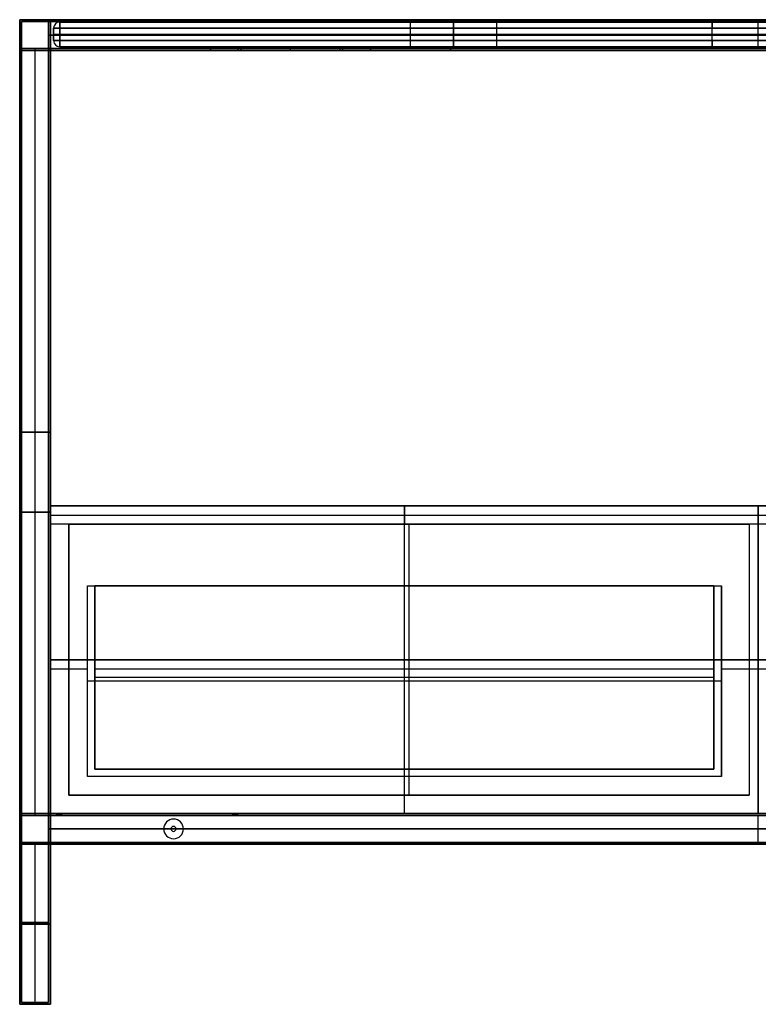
# Model space of a CAD drawing. Header units: millimetres. Extents: x -740 to 460, y -407 to 393.
# Tile 1 of 2: x -740 to -140, y -407 to 393. Entities that reach past the tile are written whole.
import ezdxf

# ---------------------------------------------------------------- set-up
doc = ezdxf.new("R2010")
doc.units = ezdxf.units.MM
doc.header["$MEASUREMENT"] = 0
doc.layers.add('Predefinito', color=7, linetype='Continuous', true_color=0x000000)

# ---------------------------------------------------------------- blocks, each defined once
blk = doc.blocks.new('CASSETTO 57_5')
at = {"layer": 'Predefinito'}
for p, q in [((0, -250), (0, 0)), ((0, 0), (0, -15, -15)), ((-287.5, -250, -7.5), (-287.5, -7.5, -7.5)), ((-287.5, -7.5, -7.5), (287.5, -7.5, -7.5)), ((287.5, -250, -7.5), (287.5, -7.5, -7.5)), ((0, -214, -15), (0, -15, -15)), ((-257.5, -65, -280), (-251.5, -65, -280)), ((-257.5, -220, -280), (-257.5, -65, -280)), ((-251.5, -214, -277), (-251.5, -65, -277)), ((0, -65, -539), (0, -65, -545)), ((0, -220, -545), (0, -65, -545)), ((0, -214, -539), (0, -65, -539)), ((251.5, -214, -277), (251.5, -65, -277)), ((251.5, -65, -280), (257.5, -65, -280)), ((257.5, -220, -280), (257.5, -65, -280)), ((-287.5, -125, -15), (-287.5, -125)), ((-287.5, -125), (287.5, -125)), ((287.5, -125), (287.5, -125, -15)), ((-287.5, -132.5, -15), (-257.5, -132.5, -15)), ((-251.5, -132.5, -15), (251.5, -132.5, -15)), ((257.5, -132.5, -15), (287.5, -132.5, -15)), ((-257.5, -142.5, -15), (-257.5, -142.5, -545)), ((257.5, -142.5, -545), (-257.5, -142.5, -545)), ((-251.5, -139.5, -539), (-251.5, -139.5, -15)), ((251.5, -139.5, -539), (-251.5, -139.5, -539)), ((251.5, -139.5, -15), (251.5, -139.5, -539)), ((257.5, -142.5, -545), (257.5, -142.5, -15)), ((-251.5, -214, -277), (251.5, -214, -277)), ((0, -214, -539), (0, -214, -15)), ((257.5, -220, -280), (-257.5, -220, -280)), ((0, -250, -15), (0, -220, -15)), ((0, -220, -545), (0, -220, -15)), ((-287.5, -250, -7.5), (287.5, -250, -7.5)), ((0, -250), (0, -250, -15))]:
    blk.add_line(p, q, dxfattribs=at)
for points in [[(-287.5, -250), (-287.5, -125), (-287.5, 0)], [(287.5, 0), (0, 0), (-287.5, 0)], [(-287.5, 0), (-287.5, -7.5, -7.5), (-287.5, -15, -15)], [(287.5, 0), (287.5, -125), (287.5, -250)], [(287.5, -15, -15), (287.5, -7.5, -7.5), (287.5, 0)], [(-287.5, -15, -15), (-287.5, -132.5, -15), (-287.5, -250, -15)], [(287.5, -15, -15), (0, -15, -15), (-287.5, -15, -15)], [(287.5, -250, -15), (287.5, -132.5, -15), (287.5, -15, -15)], [(-257.5, -65, -15), (-254.5, -65, -15), (-251.5, -65, -15)], [(-257.5, -220, -15), (-257.5, -142.5, -15), (-257.5, -65, -15)], [(-257.5, -65, -545), (0, -65, -545), (257.5, -65, -545)], [(-257.5, -65, -15), (-257.5, -65, -280), (-257.5, -65, -545)], [(-257.5, -220, -545), (-257.5, -142.5, -545), (-257.5, -65, -545)], [(-251.5, -65, -539), (-251.5, -139.5, -539), (-251.5, -214, -539)], [(-251.5, -65, -15), (-251.5, -65, -277), (-251.5, -65, -539)], [(-251.5, -214, -15), (-251.5, -139.5, -15), (-251.5, -65, -15)], [(251.5, -65, -539), (0, -65, -539), (-251.5, -65, -539)], [(251.5, -214, -539), (251.5, -139.5, -539), (251.5, -65, -539)], [(251.5, -65, -15), (251.5, -139.5, -15), (251.5, -214, -15)], [(251.5, -65, -539), (251.5, -65, -277), (251.5, -65, -15)], [(251.5, -65, -15), (254.5, -65, -15), (257.5, -65, -15)], [(257.5, -65, -15), (257.5, -142.5, -15), (257.5, -220, -15)], [(257.5, -65, -545), (257.5, -65, -280), (257.5, -65, -15)], [(257.5, -65, -545), (257.5, -142.5, -545), (257.5, -220, -545)], [(-251.5, -214, -539), (-251.5, -214, -277), (-251.5, -214, -15)], [(-251.5, -214, -539), (0, -214, -539), (251.5, -214, -539)], [(251.5, -214, -15), (0, -214, -15), (-251.5, -214, -15)], [(251.5, -214, -539), (251.5, -214, -277), (251.5, -214, -15)], [(257.5, -220, -15), (0, -220, -15), (-257.5, -220, -15)], [(-257.5, -220, -545), (-257.5, -220, -280), (-257.5, -220, -15)], [(257.5, -220, -545), (0, -220, -545), (-257.5, -220, -545)], [(257.5, -220, -545), (257.5, -220, -280), (257.5, -220, -15)], [(-287.5, -250, -15), (0, -250, -15), (287.5, -250, -15)], [(-287.5, -250, -15), (-287.5, -250, -7.5), (-287.5, -250)], [(287.5, -250), (0, -250), (-287.5, -250)], [(287.5, -250), (287.5, -250, -7.5), (287.5, -250, -15)]]:
    blk.add_open_spline(points, degree=2, dxfattribs=at)
blk = doc.blocks.new('SCOCCA STAND 120')
at = {"layer": 'Predefinito'}
for p, q in [((-575, -250, 267.5), (-575, 0, 267.5)), ((-575, 0, 267.5), (575, 0, 267.5)), ((0, -250, 535), (0, 0, 535)), ((0, -250), (0, 0)), ((0, 0), (0, 0, 535)), ((575, -250, 267.5), (575, 0, 267.5)), ((-560, -235, 275), (-560, -15, 275)), ((-560, -15, 275), (-7.5, -15, 275)), ((-283.75, -235, 15), (-283.75, -15, 15)), ((-283.75, -15, 15), (-283.75, -15, 535)), ((-7.5, -15, 275), (-7.5, -235, 275)), ((7.5, -15, 275), (560, -15, 275)), ((7.5, -235, 275), (7.5, -15, 275)), ((283.75, -235, 15), (283.75, -15, 15)), ((283.75, -15, 15), (283.75, -15, 535)), ((560, -235, 275), (560, -15, 275)), ((-575, -125, 535), (-560, -125, 535)), ((-575, -125), (-575, -125, 535)), ((575, -125), (-575, -125)), ((-560, -125, 15), (-560, -125, 535)), ((-7.5, -125, 15), (-560, -125, 15)), ((-7.5, -125, 535), (7.5, -125, 535)), ((-7.5, -125, 15), (-7.5, -125, 535)), ((560, -125, 15), (7.5, -125, 15)), ((7.5, -125, 15), (7.5, -125, 535)), ((560, -125, 535), (575, -125, 535)), ((560, -125, 535), (560, -125, 15)), ((575, -125, 535), (575, -125)), ((-560, -235, 275), (-7.5, -235, 275)), ((-283.75, -235, 15), (-283.75, -235, 535)), ((7.5, -235, 275), (560, -235, 275)), ((283.75, -235, 15), (283.75, -235, 535)), ((-575, -250, 267.5), (575, -250, 267.5)), ((0, -250), (0, -250, 535))]:
    blk.add_line(p, q, dxfattribs=at)
for points in [[(575, 0, 535), (0, 0, 535), (-575, 0, 535)], [(-575, 0, 535), (-575, -125, 535), (-575, -250, 535)], [(-575, 0, 535), (-575, 0, 267.5), (-575, 0)], [(-575, 0), (-575, -125), (-575, -250)], [(-575, 0), (0, 0), (575, 0)], [(575, -250, 535), (575, -125, 535), (575, 0, 535)], [(575, 0), (575, -125), (575, -250)], [(575, 0), (575, 0, 267.5), (575, 0, 535)], [(-560, -15, 535), (-283.75, -15, 535), (-7.5, -15, 535)], [(-560, -235, 535), (-560, -125, 535), (-560, -15, 535)], [(-560, -15, 535), (-560, -15, 275), (-560, -15, 15)], [(-560, -15, 15), (-560, -125, 15), (-560, -235, 15)], [(-560, -15, 15), (-283.75, -15, 15), (-7.5, -15, 15)], [(-7.5, -15, 535), (-7.5, -125, 535), (-7.5, -235, 535)], [(-7.5, -15, 15), (-7.5, -125, 15), (-7.5, -235, 15)], [(-7.5, -15, 535), (-7.5, -15, 275), (-7.5, -15, 15)], [(7.5, -15, 15), (283.75, -15, 15), (560, -15, 15)], [(7.5, -235, 15), (7.5, -125, 15), (7.5, -15, 15)], [(7.5, -15, 535), (283.75, -15, 535), (560, -15, 535)], [(7.5, -15, 15), (7.5, -15, 275), (7.5, -15, 535)], [(7.5, -235, 535), (7.5, -125, 535), (7.5, -15, 535)], [(560, -15, 15), (560, -125, 15), (560, -235, 15)], [(560, -15, 535), (560, -15, 275), (560, -15, 15)], [(560, -15, 535), (560, -125, 535), (560, -235, 535)], [(-7.5, -235, 535), (-283.75, -235, 535), (-560, -235, 535)], [(-560, -235, 15), (-560, -235, 275), (-560, -235, 535)], [(-7.5, -235, 15), (-283.75, -235, 15), (-560, -235, 15)], [(-7.5, -235, 535), (-7.5, -235, 275), (-7.5, -235, 15)], [(560, -235, 15), (283.75, -235, 15), (7.5, -235, 15)], [(7.5, -235, 15), (7.5, -235, 275), (7.5, -235, 535)], [(7.5, -235, 535), (283.75, -235, 535), (560, -235, 535)], [(560, -235, 535), (560, -235, 275), (560, -235, 15)], [(-575, -250, 535), (0, -250, 535), (575, -250, 535)], [(-575, -250), (-575, -250, 267.5), (-575, -250, 535)], [(575, -250), (0, -250), (-575, -250)], [(575, -250, 535), (575, -250, 267.5), (575, -250)]]:
    blk.add_open_spline(points, degree=2, dxfattribs=at)
blk = doc.blocks.new('assieme CASSETTONE 120')
at = {"layer": 'Predefinito'}
for name, p in [('CASSETTO 57_5', (-287.5, 0, 550)), ('SCOCCA STAND 120', (0, 0)), ('CASSETTO 57_5', (287.5, 0, 645.03))]:
    blk.add_blockref(name, p, dxfattribs=at)
blk = doc.blocks.new('PIANO MISURA 1070X495 1f decnt')
at = {"layer": 'Predefinito'}
for p, q in [((-530, 20), (-245, 20)), ((-245, 0), (-245, 20)), ((-210, 20, -35), (-210, 0, -35)), ((-210, 0, 35), (-210, 20, 35)), ((-175, 20), (530, 20)), ((-175, 0), (-175, 20)), ((0, 20, -242.5), (0, 20, 242.5)), ((-535, 5), (-535, 15)), ((-535, 10, 242.5), (-535, 10, -242.5)), ((530, 10, 247.5), (-530, 10, 247.5)), ((-530, 10, -247.5), (530, 10, -247.5)), ((0, 5, 247.5), (0, 15, 247.5)), ((0, 5, -247.5), (0, 15, -247.5)), ((535, 5), (535, 15)), ((535, 10, -242.5), (535, 10, 242.5)), ((-530, 0), (-245, 0)), ((-175, 0), (530, 0)), ((0, 0, -242.5), (0, 0, 242.5))]:
    blk.add_line(p, q, dxfattribs=at)
for centre, start, end in [((-530, 15, 242.5), 90, 180), ((-530, 15, -242.5), 90, 180), ((-530, 15), 90, 180), ((530, 15, 242.5), 0, 90), ((530, 15, -242.5), 0, 90), ((530, 15), 0, 90), ((-530, 5, 242.5), 180, 270), ((-530, 5, -242.5), 180, 270), ((-530, 5), 180, 270), ((530, 5, 242.5), 270, 0), ((530, 5, -242.5), 270, 0), ((530, 5), 270, 0)]:
    blk.add_arc(centre, 5, start, end, dxfattribs=at)
at = {"layer": 'Predefinito', "extrusion": (1, 0, 0)}
for centre, start, end in [((15, 242.5, -530), 0, 90), ((15, -242.5, -530), 270, 0), ((15, 242.5), 0, 90), ((15, -242.5), 270, 0), ((15, 242.5, 530), 0, 90), ((5, 242.5, -530), 90, 180), ((5, -242.5, -530), 180, 270), ((5, 242.5), 90, 180), ((5, -242.5), 180, 270), ((5, 242.5, 530), 90, 180)]:
    blk.add_arc(centre, 5, start, end, dxfattribs=at)
at = {"layer": 'Predefinito', "extrusion": (-1.01506e-16, 1, -5.07531e-17)}
blk.add_arc((210, 0, 20), 35, 270, 90, dxfattribs=at)
at = {"layer": 'Predefinito', "extrusion": (1.01506e-16, 1, 5.07531e-17)}
blk.add_arc((210, 0, 20), 35, 90, 270, dxfattribs=at)
at = {"layer": 'Predefinito', "extrusion": (1, 0, -2.27374e-14)}
blk.add_arc((15, -242.5, 530), 5, 270, 0, dxfattribs=at)
at = {"layer": 'Predefinito', "extrusion": (0, 1, 0)}
for centre, radius, start, end in [((530, 242.5, 15), 5, 0, 90), ((530, -242.5, 15), 5, 270, 0), ((530, -242.5, 10), 5, 270, 0), ((530, 242.5, 10), 5, 0, 90), ((210, 0, 10), 35, 270, 90), ((210, 0, 10), 35, 90, 270), ((-530, 242.5, 15), 5, 90, 180), ((-530, -242.5, 15), 5, 180, 270), ((-530, -242.5, 10), 5, 180, 270), ((-530, 242.5, 10), 5, 90, 180), ((210, 0), 35, 270, 90), ((210, 0), 35, 90, 270)]:
    blk.add_arc(centre, radius, start, end, dxfattribs=at)
at = {"layer": 'Predefinito', "extrusion": (1.77636e-16, 1, 0)}
for centre, start, end in [((530, 242.5, 5), 0, 90), ((530, -242.5, 5), 270, 0)]:
    blk.add_arc(centre, 5, start, end, dxfattribs=at)
at = {"layer": 'Predefinito', "extrusion": (-1.77636e-16, 1, 0)}
blk.add_arc((-530, 242.5, 5), 5, 90, 180, dxfattribs=at)
at = {"layer": 'Predefinito', "extrusion": (-1.77636e-16, 1, 4.03897e-30)}
blk.add_arc((-530, -242.5, 5), 5, 180, 270, dxfattribs=at)
at = {"layer": 'Predefinito', "extrusion": (1, 2.27374e-14, 2.52435e-30)}
blk.add_arc((5, -242.5, 530), 5, 180, 270, dxfattribs=at)
at = {"layer": 'Predefinito'}
for points in [[(530, 20, -242.5), (0, 20, -242.5), (-530, 20, -242.5)], [(-530, 20, -242.5), (-530, 20), (-530, 20, 242.5)], [(-530, 20, 242.5), (0, 20, 242.5), (530, 20, 242.5)], [(530, 20, 242.5), (530, 20), (530, 20, -242.5)], [(-535, 5, -242.5), (-535, 10, -242.5), (-535, 15, -242.5)], [(-535, 15, 242.5), (-535, 10, 242.5), (-535, 5, 242.5)], [(-535, 15, -242.5), (-535, 15), (-535, 15, 242.5)], [(-530, 5, 247.5), (-530, 10, 247.5), (-530, 15, 247.5)], [(-530, 15, 247.5), (0, 15, 247.5), (530, 15, 247.5)], [(-530, 15, -247.5), (-530, 10, -247.5), (-530, 5, -247.5)], [(530, 15, -247.5), (0, 15, -247.5), (-530, 15, -247.5)], [(530, 15, 247.5), (530, 10, 247.5), (530, 5, 247.5)], [(530, 5, -247.5), (530, 10, -247.5), (530, 15, -247.5)], [(535, 5, 242.5), (535, 10, 242.5), (535, 15, 242.5)], [(535, 15, -242.5), (535, 10, -242.5), (535, 5, -242.5)], [(535, 15, 242.5), (535, 15), (535, 15, -242.5)], [(-535, 5, 242.5), (-535, 5), (-535, 5, -242.5)], [(530, 5, 247.5), (0, 5, 247.5), (-530, 5, 247.5)], [(-530, 5, -247.5), (0, 5, -247.5), (530, 5, -247.5)], [(535, 5, -242.5), (535, 5), (535, 5, 242.5)], [(-530, 0, -242.5), (-530, 0), (-530, 0, 242.5)], [(530, 0, -242.5), (0, 0, -242.5), (-530, 0, -242.5)], [(-530, 0, 242.5), (0, 0, 242.5), (530, 0, 242.5)], [(530, 0, 242.5), (530, 0), (530, 0, -242.5)]]:
    blk.add_open_spline(points, degree=2, dxfattribs=at)
blk = doc.blocks.new('struttura STAND 120')
at = {"layer": 'Predefinito'}
for p, q in [((0, 800), (25, 800)), ((0, 775), (0, 800)), ((1.5, 798.5), (23.5, 798.5)), ((1.5, 776.5), (1.5, 798.5)), ((23.5, 776.5), (23.5, 798.5)), ((25, 775), (25, 800)), ((600, 778, 250), (600, 800, 250)), ((600, 776.5, -251.5), (600, 798.5, -251.5)), ((600, 776.5, 251.5), (600, 798.5, 251.5)), ((23.5, 787.5, -251.5), (23.5, 787.5, 251.5)), ((23.5, 787.5, -251.5), (1176.5, 787.5, -251.5)), ((1176.5, 787.5, 251.5), (23.5, 787.5, 251.5)), ((25, 787.5, -250), (25, 787.5, 250)), ((25, 787.5, -250), (1175, 787.5, -250)), ((1175, 787.5, 250), (25, 787.5, 250)), ((1.5, 776.5), (23.5, 776.5)), ((12.5, 153.5, 251.5), (12.5, 776.5, 251.5)), ((12.5, 153.5, -251.5), (12.5, 776.5, -251.5)), ((12.5, 776.5, 251.5), (12.5, 776.5, -251.5)), ((23.5, 153.5, -262.5), (23.5, 776.5, -262.5)), ((23.5, 776.5, -262.5), (1176.5, 776.5, -262.5)), ((23.5, 776.5, 262.5), (1176.5, 776.5, 262.5)), ((155, 775, 237.5), (155, 778, 237.5)), ((155, 778, 237.5), (285, 778, 237.5)), ((155, 775, -237.5), (155, 778, -237.5)), ((155, 778, -237.5), (285, 778, -237.5)), ((285, 776.5, 225), (155, 776.5, 225)), ((155, 776.5, 225), (155, 776.5, 250)), ((155, 776.5, -250), (155, 776.5, -225)), ((155, 776.5, -225), (285, 776.5, -225)), ((177.5, 775, 243), (177.5, 778, 243)), ((177.5, 775, -243), (177.5, 778, -243)), ((260, 776.5, 240.5), (180, 776.5, 240.5)), ((180, 776.5, 245.5), (260, 776.5, 245.5)), ((260, 776.5, -245.5), (180, 776.5, -245.5)), ((180, 776.5, -240.5), (260, 776.5, -240.5)), ((220, 775, 225), (220, 778, 225)), ((220, 778, 225), (220, 778, 240.5)), ((220, 778, 245.5), (220, 778, 250)), ((220, 775, -225), (220, 778, -225)), ((220, 778, -250), (220, 778, -245.5)), ((220, 778, -240.5), (220, 778, -225)), ((220, 775, 240.5), (220, 778, 240.5)), ((220, 775, 245.5), (220, 778, 245.5)), ((220, 775, -245.5), (220, 778, -245.5)), ((220, 775, -240.5), (220, 778, -240.5)), ((260, 778, 245.5), (260, 775, 245.5)), ((260, 778, -240.5), (260, 775, -240.5)), ((262.5, 775, 243), (262.5, 778, 243)), ((262.5, 775, -243), (262.5, 778, -243)), ((285, 775, 237.5), (285, 778, 237.5)), ((285, 775, -237.5), (285, 778, -237.5)), ((285, 776.5, 250), (285, 776.5, 225)), ((285, 776.5, -225), (285, 776.5, -250)), ((350, 775, 237.5), (350, 778, 237.5)), ((350, 778, 237.5), (850, 778, 237.5)), ((350, 775, -237.5), (350, 778, -237.5)), ((350, 778, -237.5), (850, 778, -237.5)), ((350, 776.5, 225), (350, 776.5, 250)), ((850, 776.5, 225), (350, 776.5, 225)), ((350, 776.5, -250), (350, 776.5, -225)), ((350, 776.5, -225), (850, 776.5, -225)), ((600, 776.5, -251.5), (600, 776.5, -273.5)), ((600, 776.5, 273.5), (600, 776.5, 251.5)), ((0, 775), (25, 775)), ((12.5, 155, 250), (12.5, 775, 250)), ((12.5, 155, -250), (12.5, 775, -250)), ((12.5, 775, 250), (12.5, 775, -250)), ((25, 155, -262.5), (25, 775, -262.5)), ((155, 775, -250), (285, 775, -250)), ((155, 775, 250), (285, 775, 250)), ((350, 775, -250), (850, 775, -250)), ((350, 775, 250), (850, 775, 250)), ((25, 465, 250), (0, 465, 250)), ((0, 465, -250), (25, 465, -250)), ((23.5, 465, 251.5), (1.5, 465, 251.5)), ((1.5, 465, -251.5), (23.5, 465, -251.5)), ((23.5, 465, -273.5), (23.5, 465, -251.5)), ((25, 465, -275), (25, 465, -250)), ((23.5, 400, 273.5), (1.5, 400, 273.5)), ((1.5, 400, -273.5), (23.5, 400, -273.5)), ((1.5, 400, -273.5), (1.5, 400, -251.5)), ((1.5, 400, 251.5), (1.5, 400, 273.5)), ((25, 400, 275), (0, 400, 275)), ((0, 400, -275), (25, 400, -275)), ((0, 400, -275), (0, 400, -250)), ((0, 400, 250), (0, 400, 275)), ((23.5, 389, 251.5), (23.5, 389, 273.5)), ((25, 387.5, 250), (25, 387.5, 275)), ((0, 130), (0, 155)), ((0, 155), (25, 155)), ((1.5, 131.5), (1.5, 153.5)), ((1.5, 153.5), (23.5, 153.5)), ((23.5, 131.5, -50), (23.5, 153.5, -50)), ((23.5, 131.5, 223.5), (23.5, 153.5, 223.5)), ((23.5, 153.5, -262.5), (173, 153.5, -262.5)), ((25, 130, -50), (25, 155, -50)), ((25, 130, 225), (25, 155, 225)), ((25, 155, -262.5), (173, 155, -262.5)), ((30, 155, 162.5), (30, 153.5, 162.5)), ((32, 153.5, 164.5), (32, 155, 164.5)), ((32, 155, 160.5), (32, 153.5, 160.5)), ((34, 155, 162.5), (34, 153.5, 162.5)), ((173, 155, -262.5), (173, 153.5, -262.5)), ((175, 153.5, -260.5), (175, 155, -260.5)), ((175, 155, -264.5), (175, 153.5, -264.5)), ((177, 155, -262.5), (1023, 155, -262.5)), ((177, 155, -262.5), (177, 153.5, -262.5)), ((177, 153.5, -262.5), (1023, 153.5, -262.5)), ((600, 131.5, 173.5), (600, 153.5, 173.5)), ((600, 131.5, 151.5), (600, 153.5, 151.5)), ((600, 131.5, -251.5), (600, 153.5, -251.5)), ((600, 153.5, -251.5), (600, 153.5, -273.5)), ((125, 150.5, -251.5), (125, 150.5, -250)), ((125, 144.5, -275), (125, 144.5, -273.5)), ((23.5, 142.5, -251.5), (23.5, 142.5, 151.5)), ((1176.5, 142.5, 173.5), (23.5, 142.5, 173.5)), ((23.5, 142.5, 151.5), (1176.5, 142.5, 151.5)), ((117, 142.5, -251.5), (23.5, 142.5, -251.5)), ((25, 142.5, -250), (25, 142.5, 150)), ((1175, 142.5, 175), (25, 142.5, 175)), ((25, 142.5, 150), (1175, 142.5, 150)), ((117, 142.5, -250), (25, 142.5, -250)), ((117, 142.5, -250), (117, 142.5, -251.5)), ((123, 142.5, -273.5), (123, 142.5, -275)), ((125, 140.5, -275), (125, 140.5, -273.5)), ((127, 142.5, -275), (127, 142.5, -273.5)), ((133, 142.5, -251.5), (133, 142.5, -250)), ((1067, 142.5, -250), (133, 142.5, -250)), ((1067, 142.5, -251.5), (133, 142.5, -251.5)), ((0, 130), (25, 130)), ((1.5, 131.5), (23.5, 131.5)), ((12.5, 1.5, 251.5), (12.5, 131.5, 251.5)), ((12.5, 1.5, -251.5), (12.5, 131.5, -251.5)), ((12.5, 0, 250), (12.5, 130, 250)), ((12.5, 0, -250), (12.5, 130, -250)), ((23.5, 1.5, -262.5), (23.5, 131.5, -262.5)), ((23.5, 131.5, -262.5), (170, 131.5, -262.5)), ((25, 0, -262.5), (25, 130, -262.5)), ((25, 130, -262.5), (170, 130, -262.5)), ((27, 131.5, 162.5), (27, 130, 162.5)), ((32, 130, 167.5), (32, 131.5, 167.5)), ((32, 131.5, 157.5), (32, 130, 157.5)), ((37, 131.5, 162.5), (37, 130, 162.5)), ((125, 134.5, -251.5), (125, 134.5, -250)), ((170, 131.5, -262.5), (170, 130, -262.5)), ((175, 130, -257.5), (175, 131.5, -257.5)), ((175, 131.5, -267.5), (175, 130, -267.5)), ((180, 131.5, -262.5), (1020, 131.5, -262.5)), ((180, 131.5, -262.5), (180, 130, -262.5)), ((180, 130, -262.5), (1020, 130, -262.5)), ((600, 131.5, -273.5), (600, 131.5, -251.5)), ((25, 65, 250), (0, 65, 250)), ((0, 65, -250), (25, 65, -250)), ((23.5, 66.5, 251.5), (1.5, 66.5, 251.5)), ((1.5, 66.5, -251.5), (23.5, 66.5, -251.5)), ((23.5, 66.5, -273.5), (23.5, 66.5, -251.5)), ((25, 65, -275), (25, 65, -250)), ((0, 0, 262.5), (8.5, 0, 262.5)), ((0, 0, -262.5), (8.5, 0, -262.5)), ((1.5, 1.5, 262.5), (8.5, 1.5, 262.5)), ((1.5, 1.5, -262.5), (8.5, 1.5, -262.5)), ((8.5, 1.5, -262.5), (8.5, 0, -262.5)), ((8.5, 1.5, 262.5), (8.5, 0, 262.5)), ((12.5, 0, -258.5), (12.5, 1.5, -258.5)), ((12.5, 1.5, -266.5), (12.5, 0, -266.5)), ((12.5, 0, 266.5), (12.5, 1.5, 266.5)), ((12.5, 1.5, 258.5), (12.5, 0, 258.5)), ((12.5, 1.5, 273.5), (12.5, 1.5, 266.5)), ((12.5, 1.5, 258.5), (12.5, 1.5, 251.5)), ((12.5, 1.5, -251.5), (12.5, 1.5, -258.5)), ((12.5, 1.5, -266.5), (12.5, 1.5, -273.5)), ((12.5, 0, 275), (12.5, 0, 266.5)), ((12.5, 0, 258.5), (12.5, 0, 250)), ((12.5, 0, -250), (12.5, 0, -258.5)), ((12.5, 0, -266.5), (12.5, 0, -275)), ((16.5, 1.5, 262.5), (23.5, 1.5, 262.5)), ((16.5, 1.5, -262.5), (23.5, 1.5, -262.5)), ((16.5, 1.5, 262.5), (16.5, 0, 262.5)), ((16.5, 1.5, -262.5), (16.5, 0, -262.5)), ((16.5, 0, 262.5), (25, 0, 262.5)), ((16.5, 0, -262.5), (25, 0, -262.5))]:
    blk.add_line(p, q, dxfattribs=at)
at = {"layer": 'Predefinito', "extrusion": (0, 1, 0)}
for centre, radius, start, end in [((-180, 243, 778), 2.5, 270, 90), ((-180, -243, 778), 2.5, 270, 90), ((-180, 243, 776.5), 2.5, 270, 90), ((-180, -243, 776.5), 2.5, 270, 90), ((-260, 243, 778), 2.5, 90, 270), ((-260, -243, 778), 2.5, 90, 270), ((-260, 243, 776.5), 2.5, 90, 270), ((-260, -243, 776.5), 2.5, 90, 270), ((-180, 243, 775), 2.5, 270, 90), ((-180, -243, 775), 2.5, 270, 90), ((-260, 243, 775), 2.5, 90, 270), ((-260, -243, 775), 2.5, 90, 270), ((-32, 162.5, 155), 2, 270, 90), ((-32, 162.5, 154.25), 2, 270, 90), ((-32, 162.5, 155), 2, 90, 270), ((-32, 162.5, 154.25), 2, 90, 270), ((-175, -262.5, 155), 2, 270, 90), ((-175, -262.5, 154.25), 2, 270, 90), ((-175, -262.5, 155), 2, 90, 270), ((-175, -262.5, 154.25), 2, 90, 270), ((-32, 162.5, 131.5), 5, 270, 90), ((-32, 162.5, 130.75), 5, 270, 90), ((-32, 162.5, 130), 5, 270, 90), ((-32, 162.5, 131.5), 5, 90, 270), ((-32, 162.5, 130.75), 5, 90, 270), ((-32, 162.5, 130), 5, 90, 270), ((-175, -262.5, 131.5), 5, 270, 90), ((-175, -262.5, 130.75), 5, 270, 90), ((-175, -262.5, 130), 5, 270, 90), ((-175, -262.5, 131.5), 5, 90, 270), ((-175, -262.5, 130.75), 5, 90, 270), ((-175, -262.5, 130), 5, 90, 270), ((-12.5, -262.5, 0.75), 4, 270, 90), ((-12.5, 262.5, 0.75), 4, 270, 90), ((-12.5, 262.5, 0.75), 4, 90, 270), ((-12.5, -262.5, 0.75), 4, 90, 270)]:
    blk.add_arc(centre, radius, start, end, dxfattribs=at)
at = {"layer": 'Predefinito', "extrusion": (0, 1, -7.10543e-15)}
for centre in [(-32, 162.5, 153.5), (-175, -262.5, 153.5)]:
    blk.add_arc(centre, 2, 270, 90, dxfattribs=at)
at = {"layer": 'Predefinito', "extrusion": (0, 1, 7.10543e-15)}
for centre in [(-32, 162.5, 153.5), (-175, -262.5, 153.5)]:
    blk.add_arc(centre, 2, 90, 270, dxfattribs=at)
at = {"layer": 'Predefinito'}
for centre, radius, start, end in [((125, 142.5, -251.5), 8, 0, 180), ((125, 142.5, -250), 8, 0, 180), ((125, 142.5, -250.75), 8, 0, 180), ((125, 142.5, -275), 2, 0, 180), ((125, 142.5, -273.5), 2, 0, 180), ((125, 142.5, -274.25), 2, 0, 180), ((125, 142.5, -251.5), 8, 180, 0), ((125, 142.5, -250), 8, 180, 0), ((125, 142.5, -250.75), 8, 180, 0), ((125, 142.5, -275), 2, 180, 360), ((125, 142.5, -273.5), 2, 180, 360), ((125, 142.5, -274.25), 2, 180, 0)]:
    blk.add_arc(centre, radius, start, end, dxfattribs=at)
at = {"layer": 'Predefinito', "extrusion": (0, 1, 2.77556e-17)}
for centre in [(-12.5, -262.5, 1.5), (-12.5, 262.5, 1.5)]:
    blk.add_arc(centre, 4, 270, 90, dxfattribs=at)
at = {"layer": 'Predefinito', "extrusion": (-1.38778e-17, 1, -3.85186e-34)}
for centre in [(-12.5, -262.5), (-12.5, 262.5)]:
    blk.add_arc(centre, 4, 270, 90, dxfattribs=at)
at = {"layer": 'Predefinito', "extrusion": (0, 1, -2.77556e-17)}
for centre in [(-12.5, 262.5, 1.5), (-12.5, -262.5, 1.5)]:
    blk.add_arc(centre, 4, 90, 270, dxfattribs=at)
at = {"layer": 'Predefinito', "extrusion": (1.38778e-17, 1, 3.85186e-34)}
for centre in [(-12.5, 262.5), (-12.5, -262.5)]:
    blk.add_arc(centre, 4, 90, 270, dxfattribs=at)
at = {"layer": 'Predefinito'}
for points in [[(1200, 800, -275), (600, 800, -275), (0, 800, -275)], [(1175, 800, -250), (600, 800, -250), (25, 800, -250)], [(0, 800, 275), (600, 800, 275), (1200, 800, 275)], [(0, 0, 275), (0, 400, 275), (0, 800, 275)], [(0, 800, -275), (0, 400, -275), (0, 0, -275)], [(0, 800, 275), (0, 800), (0, 800, -275)], [(1.5, 1.5, 273.5), (1.5, 400, 273.5), (1.5, 798.5, 273.5)], [(1.5, 798.5, 273.5), (600, 798.5, 273.5), (1198.5, 798.5, 273.5)], [(1.5, 798.5, -273.5), (1.5, 400, -273.5), (1.5, 1.5, -273.5)], [(1198.5, 798.5, -273.5), (600, 798.5, -273.5), (1.5, 798.5, -273.5)], [(1.5, 798.5, 273.5), (1.5, 798.5), (1.5, 798.5, -273.5)], [(23.5, 798.5, 251.5), (23.5, 798.5), (23.5, 798.5, -251.5)], [(23.5, 798.5, -251.5), (23.5, 787.5, -251.5), (23.5, 776.5, -251.5)], [(23.5, 776.5, 251.5), (23.5, 787.5, 251.5), (23.5, 798.5, 251.5)], [(23.5, 798.5, 251.5), (600, 798.5, 251.5), (1176.5, 798.5, 251.5)], [(1176.5, 798.5, -251.5), (600, 798.5, -251.5), (23.5, 798.5, -251.5)], [(25, 800, 250), (25, 800), (25, 800, -250)], [(25, 775, 250), (25, 787.5, 250), (25, 800, 250)], [(25, 800, -250), (25, 787.5, -250), (25, 775, -250)], [(25, 800, 250), (600, 800, 250), (1175, 800, 250)], [(1.5, 776.5, 251.5), (12.5, 776.5, 251.5), (23.5, 776.5, 251.5)], [(1.5, 153.5, 251.5), (1.5, 465, 251.5), (1.5, 776.5, 251.5)], [(1.5, 776.5, -251.5), (1.5, 465, -251.5), (1.5, 153.5, -251.5)], [(23.5, 776.5, -251.5), (12.5, 776.5, -251.5), (1.5, 776.5, -251.5)], [(1.5, 776.5, 251.5), (1.5, 776.5), (1.5, 776.5, -251.5)], [(23.5, 153.5, -251.5), (23.5, 465, -251.5), (23.5, 776.5, -251.5)], [(23.5, 776.5, -251.5), (23.5, 776.5, -262.5), (23.5, 776.5, -273.5)], [(23.5, 776.5, -273.5), (23.5, 465, -273.5), (23.5, 153.5, -273.5)], [(23.5, 1.5, 273.5), (23.5, 389, 273.5), (23.5, 776.5, 273.5)], [(23.5, 776.5, 273.5), (23.5, 776.5, 262.5), (23.5, 776.5, 251.5)], [(23.5, 776.5, 251.5), (23.5, 465, 251.5), (23.5, 153.5, 251.5)], [(23.5, 776.5, -251.5), (23.5, 776.5), (23.5, 776.5, 251.5)], [(1176.5, 776.5, 273.5), (600, 776.5, 273.5), (23.5, 776.5, 273.5)], [(23.5, 776.5, -273.5), (600, 776.5, -273.5), (1176.5, 776.5, -273.5)], [(23.5, 776.5, -251.5), (600, 776.5, -251.5), (1176.5, 776.5, -251.5)], [(1176.5, 776.5, 251.5), (600, 776.5, 251.5), (23.5, 776.5, 251.5)], [(155, 775, -250), (155, 776.5, -250), (155, 778, -250)], [(155, 778, -250), (220, 778, -250), (285, 778, -250)], [(285, 778, 250), (220, 778, 250), (155, 778, 250)], [(155, 778, 250), (155, 776.5, 250), (155, 775, 250)], [(155, 775, 225), (155, 776.5, 225), (155, 778, 225)], [(155, 778, 225), (220, 778, 225), (285, 778, 225)], [(155, 778, 250), (155, 778, 237.5), (155, 778, 225)], [(155, 775, -225), (155, 776.5, -225), (155, 778, -225)], [(155, 778, -225), (155, 778, -237.5), (155, 778, -250)], [(285, 778, -225), (220, 778, -225), (155, 778, -225)], [(180, 778, 240.5), (220, 778, 240.5), (260, 778, 240.5)], [(260, 778, 245.5), (220, 778, 245.5), (180, 778, 245.5)], [(180, 778, -245.5), (220, 778, -245.5), (260, 778, -245.5)], [(260, 778, -240.5), (220, 778, -240.5), (180, 778, -240.5)], [(180, 775, 240.5), (180, 776.5, 240.5), (180, 778, 240.5)], [(180, 778, 245.5), (180, 776.5, 245.5), (180, 775, 245.5)], [(180, 775, -245.5), (180, 776.5, -245.5), (180, 778, -245.5)], [(180, 778, -240.5), (180, 776.5, -240.5), (180, 775, -240.5)], [(260, 778, 240.5), (260, 776.5, 240.5), (260, 775, 240.5)], [(260, 778, -245.5), (260, 776.5, -245.5), (260, 775, -245.5)], [(285, 778, -250), (285, 776.5, -250), (285, 775, -250)], [(285, 775, 250), (285, 776.5, 250), (285, 778, 250)], [(285, 775, 225), (285, 776.5, 225), (285, 778, 225)], [(285, 778, 225), (285, 778, 237.5), (285, 778, 250)], [(285, 775, -225), (285, 776.5, -225), (285, 778, -225)], [(285, 778, -250), (285, 778, -237.5), (285, 778, -225)], [(350, 775, -250), (350, 776.5, -250), (350, 778, -250)], [(350, 778, -250), (600, 778, -250), (850, 778, -250)], [(350, 778, 250), (350, 776.5, 250), (350, 775, 250)], [(850, 778, 250), (600, 778, 250), (350, 778, 250)], [(350, 778, 250), (350, 778, 237.5), (350, 778, 225)], [(350, 778, 225), (350, 776.5, 225), (350, 775, 225)], [(350, 778, 225), (600, 778, 225), (850, 778, 225)], [(350, 775, -225), (350, 776.5, -225), (350, 778, -225)], [(350, 778, -225), (350, 778, -237.5), (350, 778, -250)], [(850, 778, -225), (600, 778, -225), (350, 778, -225)], [(0, 155, 250), (0, 465, 250), (0, 775, 250)], [(0, 775, 250), (12.5, 775, 250), (25, 775, 250)], [(0, 775, -250), (0, 465, -250), (0, 155, -250)], [(25, 775, -250), (12.5, 775, -250), (0, 775, -250)], [(0, 775, 250), (0, 775), (0, 775, -250)], [(25, 775, -275), (25, 465, -275), (25, 155, -275)], [(25, 775, -250), (25, 775, -262.5), (25, 775, -275)], [(25, 155, -250), (25, 465, -250), (25, 775, -250)], [(25, 775, 250), (25, 465, 250), (25, 155, 250)], [(25, 775, 275), (25, 775, 262.5), (25, 775, 250)], [(25, 0, 275), (25, 387.5, 275), (25, 775, 275)], [(25, 775, -250), (25, 775), (25, 775, 250)], [(1175, 775, 275), (600, 775, 275), (25, 775, 275)], [(25, 775, -275), (600, 775, -275), (1175, 775, -275)], [(25, 775, -250), (90, 775, -250), (155, 775, -250)], [(155, 775, 250), (90, 775, 250), (25, 775, 250)], [(285, 775, -225), (220, 775, -225), (155, 775, -225)], [(155, 775, -225), (155, 775, -237.5), (155, 775, -250)], [(155, 775, 250), (155, 775, 237.5), (155, 775, 225)], [(155, 775, 225), (220, 775, 225), (285, 775, 225)], [(180, 775, -240.5), (220, 775, -240.5), (260, 775, -240.5)], [(260, 775, -245.5), (220, 775, -245.5), (180, 775, -245.5)], [(180, 775, 245.5), (220, 775, 245.5), (260, 775, 245.5)], [(260, 775, 240.5), (220, 775, 240.5), (180, 775, 240.5)], [(285, 775, -250), (317.5, 775, -250), (350, 775, -250)], [(285, 775, -250), (285, 775, -237.5), (285, 775, -225)], [(350, 775, 250), (317.5, 775, 250), (285, 775, 250)], [(285, 775, 225), (285, 775, 237.5), (285, 775, 250)], [(850, 775, -225), (600, 775, -225), (350, 775, -225)], [(350, 775, -225), (350, 775, -237.5), (350, 775, -250)], [(350, 775, 250), (350, 775, 237.5), (350, 775, 225)], [(350, 775, 225), (600, 775, 225), (850, 775, 225)], [(25, 155, 250), (12.5, 155, 250), (0, 155, 250)], [(0, 155, -250), (12.5, 155, -250), (25, 155, -250)], [(0, 155, 250), (0, 155), (0, 155, -250)], [(23.5, 153.5, 251.5), (12.5, 153.5, 251.5), (1.5, 153.5, 251.5)], [(1.5, 153.5, -251.5), (12.5, 153.5, -251.5), (23.5, 153.5, -251.5)], [(1.5, 153.5, 251.5), (1.5, 153.5), (1.5, 153.5, -251.5)], [(23.5, 153.5, -251.5), (23.5, 142.5, -251.5), (23.5, 131.5, -251.5)], [(23.5, 131.5, 151.5), (23.5, 142.5, 151.5), (23.5, 153.5, 151.5)], [(23.5, 153.5, 151.5), (23.5, 153.5, -50), (23.5, 153.5, -251.5)], [(23.5, 153.5, -273.5), (23.5, 153.5, -262.5), (23.5, 153.5, -251.5)], [(23.5, 153.5, 173.5), (23.5, 142.5, 173.5), (23.5, 131.5, 173.5)], [(23.5, 153.5, 251.5), (23.5, 153.5, 212.5), (23.5, 153.5, 173.5)], [(1176.5, 153.5, -273.5), (600, 153.5, -273.5), (23.5, 153.5, -273.5)], [(23.5, 153.5, 151.5), (600, 153.5, 151.5), (1176.5, 153.5, 151.5)], [(1176.5, 153.5, 173.5), (600, 153.5, 173.5), (23.5, 153.5, 173.5)], [(1176.5, 153.5, -251.5), (600, 153.5, -251.5), (23.5, 153.5, -251.5)], [(25, 155, -250), (25, 142.5, -250), (25, 130, -250)], [(25, 155, 150), (25, 155, -50), (25, 155, -250)], [(25, 130, 150), (25, 142.5, 150), (25, 155, 150)], [(25, 155, -275), (25, 155, -262.5), (25, 155, -250)], [(25, 155, 175), (25, 142.5, 175), (25, 130, 175)], [(25, 155, 250), (25, 155, 212.5), (25, 155, 175)], [(1175, 155, -275), (600, 155, -275), (25, 155, -275)], [(1175, 155, 175), (600, 155, 175), (25, 155, 175)], [(25, 155, 150), (600, 155, 150), (1175, 155, 150)], [(25, 155, -250), (600, 155, -250), (1175, 155, -250)], [(0, 0, 250), (0, 65, 250), (0, 130, 250)], [(0, 130, 250), (12.5, 130, 250), (25, 130, 250)], [(25, 130, -250), (12.5, 130, -250), (0, 130, -250)], [(0, 130, -250), (0, 65, -250), (0, 0, -250)], [(0, 130, -250), (0, 130), (0, 130, 250)], [(1.5, 1.5, 251.5), (1.5, 66.5, 251.5), (1.5, 131.5, 251.5)], [(1.5, 131.5, 251.5), (12.5, 131.5, 251.5), (23.5, 131.5, 251.5)], [(1.5, 131.5, -251.5), (1.5, 66.5, -251.5), (1.5, 1.5, -251.5)], [(23.5, 131.5, -251.5), (12.5, 131.5, -251.5), (1.5, 131.5, -251.5)], [(1.5, 131.5, -251.5), (1.5, 131.5), (1.5, 131.5, 251.5)], [(23.5, 131.5, -251.5), (23.5, 131.5, -262.5), (23.5, 131.5, -273.5)], [(23.5, 131.5, -273.5), (23.5, 66.5, -273.5), (23.5, 1.5, -273.5)], [(23.5, 1.5, -251.5), (23.5, 66.5, -251.5), (23.5, 131.5, -251.5)], [(23.5, 131.5, -251.5), (23.5, 131.5, -50), (23.5, 131.5, 151.5)], [(23.5, 131.5, 173.5), (23.5, 131.5, 212.5), (23.5, 131.5, 251.5)], [(23.5, 131.5, 251.5), (23.5, 66.5, 251.5), (23.5, 1.5, 251.5)], [(23.5, 131.5, -273.5), (600, 131.5, -273.5), (1176.5, 131.5, -273.5)], [(23.5, 131.5, 173.5), (600, 131.5, 173.5), (1176.5, 131.5, 173.5)], [(1176.5, 131.5, 151.5), (600, 131.5, 151.5), (23.5, 131.5, 151.5)], [(23.5, 131.5, -251.5), (600, 131.5, -251.5), (1176.5, 131.5, -251.5)], [(25, 130, -250), (25, 130, -262.5), (25, 130, -275)], [(25, 0, -250), (25, 65, -250), (25, 130, -250)], [(25, 130, -275), (25, 65, -275), (25, 0, -275)], [(25, 130, -250), (25, 130, -50), (25, 130, 150)], [(25, 130, 250), (25, 65, 250), (25, 0, 250)], [(25, 130, 175), (25, 130, 212.5), (25, 130, 250)], [(25, 130, -275), (600, 130, -275), (1175, 130, -275)], [(1175, 130, 150), (600, 130, 150), (25, 130, 150)], [(25, 130, 175), (600, 130, 175), (1175, 130, 175)], [(1175, 130, -250), (600, 130, -250), (25, 130, -250)], [(25, 0, 250), (12.5, 0, 250), (0, 0, 250)], [(0, 0, -250), (12.5, 0, -250), (25, 0, -250)], [(25, 0, 275), (12.5, 0, 275), (0, 0, 275)], [(0, 0, 275), (0, 0, 262.5), (0, 0, 250)], [(0, 0, -250), (0, 0, -262.5), (0, 0, -275)], [(0, 0, -275), (12.5, 0, -275), (25, 0, -275)], [(23.5, 1.5, 251.5), (12.5, 1.5, 251.5), (1.5, 1.5, 251.5)], [(1.5, 1.5, -251.5), (12.5, 1.5, -251.5), (23.5, 1.5, -251.5)], [(23.5, 1.5, 273.5), (12.5, 1.5, 273.5), (1.5, 1.5, 273.5)], [(1.5, 1.5, 273.5), (1.5, 1.5, 262.5), (1.5, 1.5, 251.5)], [(1.5, 1.5, -251.5), (1.5, 1.5, -262.5), (1.5, 1.5, -273.5)], [(1.5, 1.5, -273.5), (12.5, 1.5, -273.5), (23.5, 1.5, -273.5)], [(23.5, 1.5, -273.5), (23.5, 1.5, -262.5), (23.5, 1.5, -251.5)], [(23.5, 1.5, 251.5), (23.5, 1.5, 262.5), (23.5, 1.5, 273.5)], [(25, 0, -275), (25, 0, -262.5), (25, 0, -250)], [(25, 0, 250), (25, 0, 262.5), (25, 0, 275)]]:
    blk.add_open_spline(points, degree=2, dxfattribs=at)
blk = doc.blocks.new('STA 120 04')
at = {"layer": 'Predefinito'}
for name, p in [('struttura STAND 120', (-740.24, -407.36, 1200)), ('PIANO MISURA 1070X495 1f decnt', (-177.74, 370.64, 1200)), ('assieme CASSETTONE 120', (-140.24, -2.36, 925))]:
    blk.add_blockref(name, p, dxfattribs=at)

msp = doc.modelspace()

# ---------------------------------------------------------------- block references
at = {"layer": 'Predefinito'}
msp.add_blockref('STA 120 04', (0, 0), dxfattribs=at)

doc.saveas('drawing.dxf')
